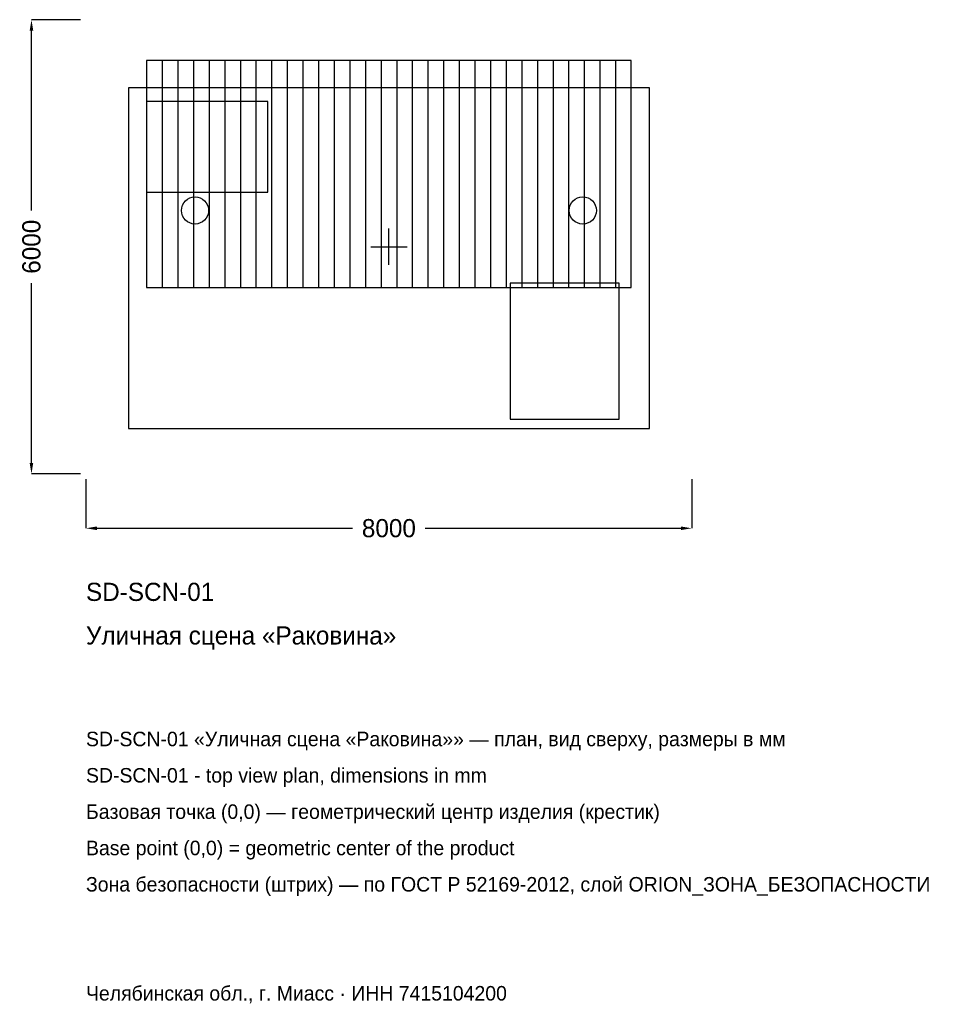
# Model space of a CAD drawing. Header units: metres. Extents: x -4875 to 7309, y -10010 to 3000.
import ezdxf

# ---------------------------------------------------------------- set-up
doc = ezdxf.new("R2010")
doc.units = ezdxf.units.M
for name, color, linetype in [('ORION_ДАННЫЕ', 3, 'Continuous'), ('ORION_КОНТУР', 7, 'Continuous'), ('ORION_РАЗМЕРЫ', 8, 'Continuous')]:
    doc.layers.add(name, color=color, linetype=linetype)
doc.dimstyles.new('ORION', dxfattribs={"dimtxt": 240, "dimasz": 144, "dimexe": 1.25, "dimexo": 72, "dimtad": 1, "dimdec": 0, "dimcen": 2.5, "dimazin": 3, "dimtfac": 1, "dimtmove": 0, "dimatfit": 3, "dimarcsym": 0})

# ---------------------------------------------------------------- blocks, each defined once
blk = doc.blocks.new('_CLOSEDFILLED')
at = {"color": 0, "linetype": 'BYBLOCK'}
blk.add_solid([(-1, 0.164), (0, 0), (-1, -0.164)], dxfattribs=at)
blk = doc.blocks.new('*D1')
for p, q in [((-4000, -3072), (-4000, -3720)), ((4000, -3072), (4000, -3720)), ((-3856, -3720), (-480, -3720)), ((480, -3720), (3856, -3720))]:
    blk.add_line(p, q)
at = {"layer": 'Defpoints'}
for p in [(-4000, -3000), (4000, -3000), (-4000, -3720)]:
    blk.add_point(p, dxfattribs=at)
at = {"layer": 'ORION_РАЗМЕРЫ', "xscale": 144, "yscale": 144, "rotation": 180}
blk.add_blockref('_CLOSEDFILLED', (-4000, -3720), dxfattribs=at)
at = {"layer": 'ORION_РАЗМЕРЫ', "xscale": 144, "yscale": 144}
blk.add_blockref('_CLOSEDFILLED', (4000, -3720), dxfattribs=at)
at = {"layer": 'ORION_РАЗМЕРЫ', "insert": (0, -3720), "char_height": 240, "attachment_point": 5}
blk.add_mtext('8000', dxfattribs=at)
blk = doc.blocks.new('*D2')
for p, q in [((-4072, 3000), (-4720, 3000)), ((-4720, 480), (-4720, 2856)), ((-4720, -2856), (-4720, -480)), ((-4072, -3000), (-4720, -3000))]:
    blk.add_line(p, q)
at = {"layer": 'Defpoints'}
for p in [(-4000, 3000), (-4720, -3000), (-4000, -3000)]:
    blk.add_point(p, dxfattribs=at)
at = {"layer": 'ORION_РАЗМЕРЫ', "xscale": 144, "yscale": 144}
for p, rotation in [((-4720, 3000), 90), ((-4720, -3000), 270)]:
    blk.add_blockref('_CLOSEDFILLED', p, dxfattribs=dict(at, rotation=rotation))
at = {"layer": 'ORION_РАЗМЕРЫ', "insert": (-4720, 0), "char_height": 240, "attachment_point": 5, "rotation": 90}
blk.add_mtext('6000', dxfattribs=at)
blk = doc.blocks.new('ОРИОН SD-SCN-01 Уличная сцена Раковина')
at = {"layer": 'ORION_КОНТУР'}
for p, q in [((-2993.5, 2460), (-2993.5, -540)), ((-2787.1, 2460), (-2787.1, -540)), ((-2580.6, 2460), (-2580.6, -540)), ((-2374.2, 2460), (-2374.2, -540)), ((-2167.7, 2460), (-2167.7, -540)), ((-1961.3, 2460), (-1961.3, -540)), ((-1754.8, 2460), (-1754.8, -540)), ((-1548.4, 2460), (-1548.4, -540)), ((-1341.9, 2460), (-1341.9, -540)), ((-1135.5, 2460), (-1135.5, -540)), ((-929, 2460), (-929, -540)), ((-722.6, 2460), (-722.6, -540)), ((-516.1, 2460), (-516.1, -540)), ((-309.7, 2460), (-309.7, -540)), ((-103.2, 2460), (-103.2, -540)), ((103.2, 2460), (103.2, -540)), ((309.7, 2460), (309.7, -540)), ((516.1, 2460), (516.1, -540)), ((722.6, 2460), (722.6, -540)), ((929, 2460), (929, -540)), ((1135.5, 2460), (1135.5, -540)), ((1341.9, 2460), (1341.9, -540)), ((1548.4, 2460), (1548.4, -540)), ((1754.8, 2460), (1754.8, -540)), ((1961.3, 2460), (1961.3, -540)), ((2167.7, 2460), (2167.7, -540)), ((2374.2, 2460), (2374.2, -540)), ((2580.6, 2460), (2580.6, -540)), ((2787.1, 2460), (2787.1, -540)), ((2993.5, 2460), (2993.5, -540))]:
    blk.add_line(p, q, dxfattribs=at)
for points in [[(-3200, 2460), (-3200, -540), (3200, -540), (3200, 2460)], [(-3440, -2400), (3440, -2400), (3440, 2100), (-3440, 2100)], [(-3200, 720), (-1600, 720), (-1600, 1920), (-3200, 1920)], [(1600, -2280), (3040, -2280), (3040, -480), (1600, -480)]]:
    blk.add_lwpolyline(points, close=True, dxfattribs=at)
for centre in [(-2560, 480), (2560, 480)]:
    blk.add_circle(centre, 180, dxfattribs=at)
at = {"layer": 'ORION_РАЗМЕРЫ'}
for p, q in [((0, -240), (0, 240)), ((-240, 0), (240, 0))]:
    blk.add_line(p, q, dxfattribs=at)
at = {"layer": 'ORION_ДАННЫЕ'}
for tag, p in [('АРТИКУЛ', (-4000, -4680)), ('НАИМЕНОВАНИЕ', (-4000, -5256))]:
    blk.add_attdef(tag, p, '', height=240, dxfattribs=at)
at = {"layer": 'ORION_ДАННЫЕ', "flags": 1}
for tag, p in [('ПРОИЗВОДИТЕЛЬ', (-4000, -5832)), ('ТЕЛЕФОН', (-4000, -6408)), ('САЙТ', (-4000, -7560)), ('АДРЕС', (-4000, -8136)), ('РЕКВИЗИТЫ', (-4000, -8712)), ('ГАБАРИТЫ', (-4000, -9288)), ('ЗОНА_БЕЗОПАСНОСТИ', (-4000, -9864))]:
    blk.add_attdef(tag, p, '', height=240, dxfattribs=at)
at = {"layer": 'ORION_РАЗМЕРЫ'}
dim = blk.add_linear_dim(base=(-4720, -3000), p1=(-4000, -3000), p2=(-4000, 3000), angle=90, dimstyle='ORION', dxfattribs=at)
dim.commit()
dim.dimension.update_dxf_attribs({"geometry": '*D2', "text_midpoint": (-4720, 0)})
dim = blk.add_linear_dim(base=(-4000, -3720), p1=(-4000, -3000), p2=(4000, -3000), dimstyle='ORION', dxfattribs=at)
dim.commit()
dim.dimension.update_dxf_attribs({"geometry": '*D1', "text_midpoint": (0, -3720)})

msp = doc.modelspace()

# ---------------------------------------------------------------- block references
msp.add_blockref('ОРИОН SD-SCN-01 Уличная сцена Раковина', (0, 0)).add_auto_attribs({'АРТИКУЛ': 'SD-SCN-01', 'НАИМЕНОВАНИЕ': 'Уличная сцена «Раковина»'})

# ---------------------------------------------------------------- texts
at = {"layer": 'ORION_ДАННЫЕ', "color": 3}
for s, p in [('SD-SCN-01 «Уличная сцена «Раковина»» — план, вид сверху, размеры в мм', (-4000, -6600)), ('SD-SCN-01 - top view plan, dimensions in mm', (-4000, -7080)), ('Челябинская обл., г. Миасс · ИНН 7415104200', (-4000, -9960))]:
    msp.add_text(s, height=192, dxfattribs=at).set_placement(p)
at = {"layer": 'ORION_ДАННЫЕ', "color": 7}
for s, p in [('Базовая точка (0,0) — геометрический центр изделия (крестик)', (-4000, -7560)), ('Base point (0,0) = geometric center of the product', (-4000, -8040))]:
    msp.add_text(s, height=192, dxfattribs=at).set_placement(p)
at = {"layer": 'ORION_ДАННЫЕ', "color": 1}
msp.add_text('Зона безопасности (штрих) — по ГОСТ Р 52169-2012, слой ORION_ЗОНА_БЕЗОПАСНОСТИ', height=192, dxfattribs=at).set_placement((-4000, -8520))

doc.saveas('drawing.dxf')
